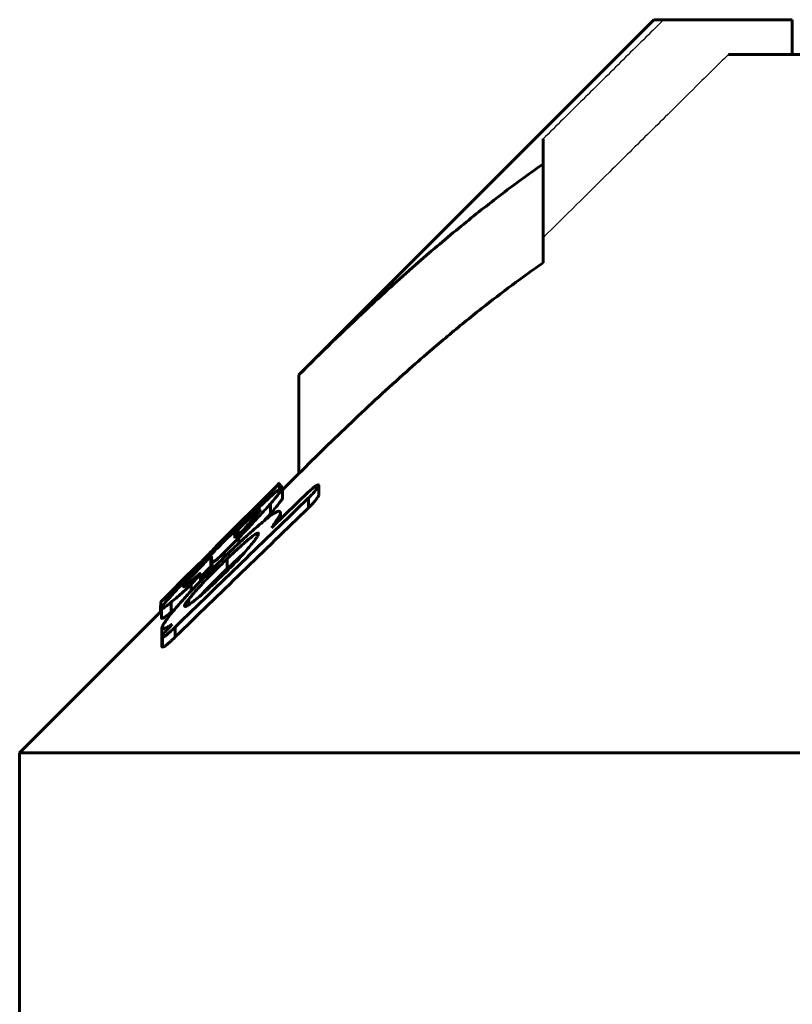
# Model space of a CAD drawing. Header units: millimetres. Extents: x -104 to 267, y -66 to 65.
# Tile 13 of 16: x 184 to 195, y 50 to 64. Entities that reach past the tile are written whole.
import ezdxf

# ---------------------------------------------------------------- set-up
doc = ezdxf.new("R2010")
doc.units = ezdxf.units.MM
doc.linetypes.add('K5LT-1', pattern=[0])
doc.linetypes.add('K5LT_BASIC', pattern=[0])
doc.layers.add('Системный слой (1)', color=7, linetype='Continuous', true_color=0x6c6c6c)

# ---------------------------------------------------------------- blocks, each defined once
blk = doc.blocks.new('U33')
at = {"layer": 'Системный слой (1)', "color": 150, "linetype": 'K5LT_BASIC', "lineweight": 60, "true_color": 0x0080ff}
for p, q in [((188.084, 57.211), (188.079, 57.206)), ((188.087, 57.213), (188.084, 57.211)), ((188.087, 57.212), (188.088, 57.214)), ((188.088, 57.214), (188.087, 57.213))]:
    blk.add_line(p, q, dxfattribs=at)
blk = doc.blocks.new('U34')
at = {"layer": 'Системный слой (1)', "color": 150, "linetype": 'K5LT_BASIC', "lineweight": 60, "true_color": 0x0080ff}
for p, q in [((187.112, 56.012), (187.11, 56.027)), ((187.114, 55.995), (187.112, 56.012)), ((187.116, 55.976), (187.114, 55.995))]:
    blk.add_line(p, q, dxfattribs=at)
blk = doc.blocks.new('U38')
at = {"layer": 'Системный слой (1)', "color": 150, "linetype": 'K5LT_BASIC', "lineweight": 60, "true_color": 0x0080ff}
for p, q in [((186.38, 55.451), (186.381, 55.454)), ((186.381, 55.454), (186.383, 55.459)), ((186.383, 55.459), (186.387, 55.465))]:
    blk.add_line(p, q, dxfattribs=at)
blk = doc.blocks.new('U41')
at = {"layer": 'Системный слой (1)', "color": 150, "linetype": 'K5LT_BASIC', "lineweight": 60, "true_color": 0x0080ff}
for p, q in [((187.867, 56.675), (187.897, 56.708)), ((187.897, 56.708), (187.927, 56.742)), ((187.927, 56.742), (187.956, 56.774))]:
    blk.add_line(p, q, dxfattribs=at)
blk = doc.blocks.new('U44')
at = {"layer": 'Системный слой (1)', "color": 150, "linetype": 'K5LT_BASIC', "lineweight": 60, "true_color": 0x0080ff}
for p, q in [((188.088, 57.168), (188.103, 57.178)), ((188.103, 57.178), (188.112, 57.181)), ((188.112, 57.181), (188.115, 57.178))]:
    blk.add_line(p, q, dxfattribs=at)
blk = doc.blocks.new('U50')
at = {"layer": 'Системный слой (1)', "color": 150, "linetype": 'K5LT_BASIC', "lineweight": 60, "true_color": 0x0080ff}
for p, q in [((186.387, 55.371), (186.388, 55.372)), ((186.388, 55.372), (186.391, 55.374)), ((186.391, 55.374), (186.395, 55.378))]:
    blk.add_line(p, q, dxfattribs=at)
blk = doc.blocks.new('U51')
at = {"layer": 'Системный слой (1)', "color": 150, "linetype": 'K5LT_BASIC', "lineweight": 60, "true_color": 0x0080ff}
for p, q in [((187.177, 56.304), (188.048, 57.175)), ((186.437, 55.564), (186.79, 55.917))]:
    blk.add_line(p, q, dxfattribs=at)
blk = doc.blocks.new('U53')
at = {"layer": 'Системный слой (1)', "color": 150, "linetype": 'K5LT_BASIC', "lineweight": 60, "true_color": 0x0080ff}
for p, q in [((188.13, 57.116), (188.364, 57.35)), ((184.364, 53.35), (186.387, 55.373))]:
    blk.add_line(p, q, dxfattribs=at)
blk = doc.blocks.new('U55')
at = {"layer": 'Системный слой (1)', "color": 150, "linetype": 'K5LT_BASIC', "lineweight": 60, "true_color": 0x0080ff}
for p, q in [((186.572, 55.397), (186.591, 55.413)), ((186.534, 55.365), (186.553, 55.381)), ((186.553, 55.381), (186.572, 55.397))]:
    blk.add_line(p, q, dxfattribs=at)
blk = doc.blocks.new('U61')
at = {"layer": 'Системный слой (1)', "color": 150, "linetype": 'K5LT_BASIC', "lineweight": 60, "true_color": 0x0080ff}
for p, q in [((187.187, 55.843), (187.106, 55.762)), ((187.106, 55.762), (187.028, 55.681)), ((187.028, 55.681), (186.953, 55.601))]:
    blk.add_line(p, q, dxfattribs=at)
blk = doc.blocks.new('U62')
at = {"layer": 'Системный слой (1)', "color": 150, "linetype": 'K5LT_BASIC', "lineweight": 60, "true_color": 0x0080ff}
for p, q in [((187.101, 56.018), (187.051, 55.967)), ((187.002, 55.916), (186.953, 55.866)), ((187.051, 55.967), (187.002, 55.916))]:
    blk.add_line(p, q, dxfattribs=at)
blk = doc.blocks.new('U64')
at = {"layer": 'Системный слой (1)', "color": 150, "linetype": 'K5LT_BASIC', "lineweight": 60, "true_color": 0x0080ff}
for p, q in [((187.417, 56.063), (187.499, 56.14)), ((187.499, 56.14), (187.581, 56.213)), ((187.335, 55.985), (187.417, 56.063))]:
    blk.add_line(p, q, dxfattribs=at)

msp = doc.modelspace()

# ---------------------------------------------------------------- linework, layer by layer
at = {"layer": 'Системный слой (1)', "color": 150, "linetype": 'K5LT_BASIC', "lineweight": 60, "true_color": 0x0080ff}
for p, q in [((188.364, 58.764), (193.45, 63.85)), ((193.45, 63.85), (193.591, 63.85)), ((195.434, 63.85), (193.591, 63.85)), ((195.434, 63.35), (195.434, 63.85)), ((194.519, 63.35), (202.614, 63.35)), ((191.864, 62.142), (191.864, 61.783)), ((191.864, 60.369), (191.864, 61.783)), ((188.364, 57.35), (188.364, 58.764)), ((188.079, 57.206), (188.048, 57.175)), ((188.087, 57.127), (188.087, 57.212)), ((188.088, 57.128), (188.088, 57.214)), ((188.115, 57.145), (188.115, 57.178)), ((188.13, 57.142), (188.13, 57.136)), ((188.13, 56.995), (188.13, 57.136)), ((188.651, 57.042), (188.651, 57.184)), ((187.989, 56.59), (188.504, 57.087)), ((188.504, 56.861), (188.504, 57.002)), ((187.73, 56.839), (187.677, 56.786)), ((187.73, 56.806), (187.73, 56.839)), ((187.808, 56.83), (187.808, 56.822)), ((187.956, 56.774), (187.956, 56.916)), ((187.581, 56.695), (187.581, 56.696)), ((187.581, 56.663), (187.581, 56.695)), ((187.65, 56.777), (187.634, 56.761)), ((187.65, 56.77), (187.65, 56.777)), ((187.677, 56.755), (187.677, 56.786)), ((188.102, 56.699), (188.102, 56.78)), ((187.45, 56.507), (187.493, 56.549)), ((187.493, 56.467), (187.493, 56.549)), ((187.971, 56.574), (187.989, 56.59)), ((187.503, 56.43), (187.293, 56.219)), ((187.416, 56.5), (187.416, 56.541)), ((187.45, 56.424), (187.45, 56.507)), ((187.467, 56.439), (187.45, 56.424)), ((187.503, 56.352), (187.503, 56.43)), ((187.154, 56.239), (187.154, 56.264)), ((187.11, 56.168), (187.101, 56.16)), ((187.101, 56.018), (187.101, 56.16)), ((187.11, 56.027), (187.11, 56.168)), ((187.293, 56.151), (187.293, 56.219)), ((187.335, 55.985), (187.335, 56.127)), ((186.883, 56.003), (186.928, 56.047)), ((186.936, 56.056), (186.936, 56.062)), ((187.11, 56.027), (187.101, 56.018)), ((187.12, 55.979), (187.12, 56.086)), ((187.187, 55.984), (187.239, 56.034)), ((187.222, 56.081), (187.249, 56.107)), ((186.787, 55.908), (186.787, 55.914)), ((186.953, 55.919), (186.953, 55.913)), ((186.953, 55.809), (186.953, 55.913)), ((187.239, 55.893), (187.187, 55.843)), ((187.335, 55.956), (187.196, 55.822)), ((186.822, 55.766), (186.805, 55.749)), ((186.822, 55.671), (186.822, 55.766)), ((186.473, 55.529), (186.473, 55.59)), ((186.38, 55.366), (186.38, 55.451)), ((186.387, 55.371), (186.387, 55.513)), ((186.395, 55.283), (186.395, 55.424)), ((186.534, 55.365), (186.534, 55.507)), ((186.786, 55.47), (186.786, 55.551)), ((186.402, 55.009), (186.402, 55.136)), ((186.594, 55.012), (186.594, 55.153)), ((186.402, 54.868), (186.402, 55.009)), ((186.41, 54.873), (186.41, 55.015)), ((184.364, 53.35), (224.364, 53.35)), ((184.364, 44.35), (184.364, 53.35))]:
    msp.add_line(p, q, dxfattribs=at)
at = {"layer": 'Системный слой (1)', "color": 7, "linetype": 'K5LT-1'}
for points, knots in [([(193.591, 63.85), (193.494, 63.754), (193.3, 63.563), (192.915, 63.182), (192.437, 62.709), (192.055, 62.331), (191.864, 62.142)], [0, 0, 0, 0, 0.265357, 0.530715, 1.053192, 1.575669, 1.575669, 1.575669, 1.575669]), ([(194.519, 63.35), (194.363, 63.197), (194.086, 62.924), (193.712, 62.555), (193.299, 62.147), (192.691, 61.546), (192.181, 61.041), (191.864, 60.728)], [0, 0, 0, 0, 0.920958, 1.645292, 2.221876, 3.375046, 5.255882, 5.255882, 5.255882, 5.255882])]:
    msp.add_open_spline(points, degree=3, knots=knots, dxfattribs=at)
at = {"layer": 'Системный слой (1)', "color": 150, "linetype": 'K5LT_BASIC', "lineweight": 60, "true_color": 0x0080ff}
for points, knots in [([(191.864, 61.783), (191.651, 61.636), (191.245, 61.338), (190.636, 60.855), (190, 60.313), (189.234, 59.617), (188.682, 59.081), (188.364, 58.764)], [0, 0, 0, 0, 1.387012, 2.67714, 4.083997, 5.726255, 8, 8, 8, 8]), ([(191.864, 60.369), (191.566, 60.162), (191.106, 59.819), (190.57, 59.383), (190.212, 59.079), (189.749, 58.674), (189.122, 58.096), (188.613, 57.598), (188.364, 57.35)], [0, 0, 0, 0, 2.185745, 3.417475, 4.071931, 4.932283, 6.997768, 9, 9, 9, 9]), ([(187.73, 56.839), (187.772, 56.882), (187.834, 56.944), (187.904, 57.017), (187.949, 57.064), (187.988, 57.105), (188.022, 57.142), (188.06, 57.183), (188.078, 57.203), (188.087, 57.212)], [0, 0, 0, 0, 2.273685, 3.355271, 4.284494, 5.357621, 6.484484, 7.542467, 10, 10, 10, 10]), ([(187.956, 56.916), (187.979, 56.942), (188.018, 56.988), (188.061, 57.041), (188.087, 57.074), (188.102, 57.093), (188.115, 57.111), (188.126, 57.127), (188.13, 57.134), (188.13, 57.136)], [0, 0, 0, 0, 2.963332, 5.200655, 6.362138, 7.171566, 7.883199, 9.043892, 10, 10, 10, 10]), ([(188.13, 57.142), (188.13, 57.146), (188.127, 57.149), (188.118, 57.146), (188.108, 57.141), (188.088, 57.129), (188.055, 57.104), (188.021, 57.075), (188.008, 57.064)], [0, 0, 0, 0, 1.936459, 2.86756, 3.751504, 4.61403, 7.353777, 9, 9, 9, 9]), ([(188.651, 57.184), (188.648, 57.187), (188.641, 57.189), (188.629, 57.185), (188.621, 57.182), (188.611, 57.177), (188.598, 57.168), (188.582, 57.157), (188.566, 57.144), (188.54, 57.121), (188.519, 57.102), (188.504, 57.087)], [0, 0, 0, 0, 3.10265, 3.791725, 4.453216, 5.390776, 6.410508, 7.427524, 8.403077, 9.368739, 12, 12, 12, 12]), ([(188.504, 57.002), (188.518, 57.016), (188.541, 57.039), (188.569, 57.069), (188.59, 57.093), (188.609, 57.117), (188.633, 57.15), (188.645, 57.171), (188.651, 57.184)], [0, 0, 0, 0, 1.869476, 2.974361, 3.886359, 5.09942, 6.318686, 9, 9, 9, 9]), ([(187.267, 56.352), (187.343, 56.428), (187.455, 56.54), (187.585, 56.666), (187.663, 56.742), (187.732, 56.808), (187.824, 56.896), (187.918, 56.984), (187.982, 57.041), (188.008, 57.064)], [0, 0, 0, 0, 2.92167, 4.300563, 5.008664, 5.99317, 7.027723, 8.766088, 10, 10, 10, 10]), ([(187.956, 56.774), (187.979, 56.801), (188.018, 56.847), (188.061, 56.9), (188.087, 56.932), (188.102, 56.952), (188.115, 56.969), (188.126, 56.985), (188.13, 56.993), (188.13, 56.995)], [0, 0, 0, 0, 2.963332, 5.200655, 6.362138, 7.171566, 7.883199, 9.043892, 10, 10, 10, 10]), ([(188.504, 56.861), (188.518, 56.875), (188.541, 56.898), (188.569, 56.927), (188.59, 56.951), (188.609, 56.975), (188.633, 57.009), (188.645, 57.03), (188.651, 57.042)], [0, 0, 0, 0, 1.869476, 2.974361, 3.886359, 5.09942, 6.318686, 9, 9, 9, 9]), ([(187.808, 56.83), (187.808, 56.831), (187.806, 56.832), (187.803, 56.83), (187.795, 56.826), (187.781, 56.816), (187.758, 56.796), (187.731, 56.772), (187.696, 56.741), (187.658, 56.706), (187.591, 56.643), (187.536, 56.591), (187.493, 56.549)], [0, 0, 0, 0, 0.740399, 1.092744, 1.535769, 2.727457, 3.574521, 4.697011, 6.049138, 7.518233, 8.715219, 13, 13, 13, 13]), ([(187.503, 56.43), (187.555, 56.484), (187.636, 56.568), (187.742, 56.68), (187.844, 56.79), (187.914, 56.868), (187.956, 56.916)], [0, 0, 0, 0, 2.219108, 3.511816, 4.774255, 7, 7, 7, 7]), ([(187.73, 56.852), (187.709, 56.831), (187.674, 56.795), (187.637, 56.756), (187.618, 56.737), (187.607, 56.725), (187.598, 56.716), (187.589, 56.705), (187.583, 56.699), (187.581, 56.696), (187.581, 56.696)], [0, 0, 0, 0, 3.796826, 6.467777, 7.275525, 7.800207, 8.901204, 9.444556, 10.420999, 11, 11, 11, 11]), ([(187.65, 56.777), (187.671, 56.798), (187.698, 56.825), (187.725, 56.852), (187.738, 56.865), (187.749, 56.876), (187.758, 56.885), (187.77, 56.896), (187.773, 56.899), (187.773, 56.898)], [0, 0, 0, 0, 3.068731, 4.112196, 4.811181, 5.640567, 6.545768, 7.428993, 10, 10, 10, 10]), ([(187.773, 56.898), (187.773, 56.898), (187.77, 56.895), (187.757, 56.88), (187.741, 56.863), (187.73, 56.852)], [0, 0, 0, 0, 1.589038, 3.352301, 6, 6, 6, 6]), ([(187.971, 56.758), (187.917, 56.716), (187.815, 56.633), (187.689, 56.522), (187.572, 56.416), (187.436, 56.289), (187.316, 56.173), (187.249, 56.107)], [0, 0, 0, 0, 2.034299, 3.634396, 4.182506, 5.82133, 8, 8, 8, 8]), ([(187.416, 56.541), (187.421, 56.546), (187.434, 56.56), (187.458, 56.584), (187.487, 56.614), (187.527, 56.654), (187.578, 56.705), (187.618, 56.745), (187.634, 56.761)], [0, 0, 0, 0, 1.477882, 3.134309, 4.242948, 5.483359, 7.56181, 9, 9, 9, 9]), ([(187.467, 56.439), (187.51, 56.484), (187.575, 56.551), (187.646, 56.628), (187.692, 56.678), (187.73, 56.72), (187.762, 56.757), (187.781, 56.781), (187.793, 56.796), (187.8, 56.806), (187.806, 56.816), (187.808, 56.82), (187.808, 56.822)], [0, 0, 0, 0, 3.763365, 5.633026, 6.63327, 8.20134, 9.581937, 10.388783, 10.994965, 11.586817, 12.113769, 13, 13, 13, 13]), ([(187.581, 56.695), (187.581, 56.695), (187.581, 56.695), (187.584, 56.697), (187.59, 56.703), (187.601, 56.713), (187.614, 56.725), (187.639, 56.749), (187.661, 56.77), (187.677, 56.786)], [0, 0, 0, 0, 0.537764, 1.106019, 2.509664, 3.479782, 4.7314, 6.268405, 10, 10, 10, 10]), ([(188.102, 56.78), (188.102, 56.791), (188.098, 56.806), (188.081, 56.812), (188.063, 56.809), (188.043, 56.802), (188.014, 56.787), (187.986, 56.768), (187.971, 56.758)], [0, 0, 0, 0, 2.579585, 4.422335, 5.358451, 6.136224, 7.662557, 9, 9, 9, 9]), ([(187.971, 56.574), (187.991, 56.6), (188.019, 56.638), (188.057, 56.695), (188.085, 56.741), (188.098, 56.769), (188.102, 56.78)], [0, 0, 0, 0, 2.121315, 3.312588, 5.328849, 7, 7, 7, 7]), ([(187.154, 56.264), (187.177, 56.288), (187.215, 56.327), (187.266, 56.38), (187.312, 56.429), (187.36, 56.481), (187.393, 56.517), (187.411, 56.536), (187.416, 56.541)], [0, 0, 0, 0, 1.438712, 2.610717, 4.093091, 5.948525, 8.277741, 9, 9, 9, 9]), ([(187.789, 56.486), (187.789, 56.491), (187.787, 56.497), (187.778, 56.498), (187.771, 56.496), (187.763, 56.493), (187.75, 56.487), (187.732, 56.476), (187.705, 56.457), (187.67, 56.429), (187.629, 56.396), (187.578, 56.352), (187.518, 56.298), (187.434, 56.221), (187.372, 56.162), (187.335, 56.127)], [0, 0, 0, 0, 1.419976, 2.193205, 2.577819, 3.073541, 3.660976, 4.416159, 5.37604, 6.546957, 7.8067, 9.022101, 10.901205, 12.884471, 16, 16, 16, 16]), ([(187.45, 56.507), (187.449, 56.506), (187.447, 56.503), (187.444, 56.5), (187.443, 56.498), (187.442, 56.497), (187.442, 56.497)], [0, 0, 0, 0, 2.597647, 3.993322, 5.286611, 7, 7, 7, 7]), ([(187.442, 56.497), (187.442, 56.492), (187.443, 56.484), (187.444, 56.47), (187.447, 56.452), (187.449, 56.436), (187.45, 56.424)], [0, 0, 0, 0, 1.476064, 2.709571, 4.133475, 7, 7, 7, 7]), ([(187.71, 56.366), (187.722, 56.382), (187.74, 56.406), (187.768, 56.447), (187.782, 56.471), (187.789, 56.486)], [0, 0, 0, 0, 1.906125, 3.182071, 6, 6, 6, 6]), ([(187.267, 56.352), (187.207, 56.292), (187.072, 56.157), (186.94, 56.022), (186.867, 55.948)], [0, 0, 0, 0, 2.241787, 5, 5, 5, 5]), ([(186.91, 56.016), (186.952, 56.058), (187.011, 56.118), (187.092, 56.2), (187.131, 56.24), (187.154, 56.264)], [0, 0, 0, 0, 2.998217, 4.159457, 6, 6, 6, 6]), ([(187.335, 55.956), (187.379, 56), (187.443, 56.063), (187.521, 56.146), (187.586, 56.218), (187.65, 56.292), (187.692, 56.344), (187.71, 56.366)], [0, 0, 0, 0, 2.475456, 3.599815, 4.709859, 6.563193, 8, 8, 8, 8]), ([(187.101, 56.16), (187.058, 56.115), (186.984, 56.04), (186.901, 55.954), (186.842, 55.892), (186.802, 55.848), (186.768, 55.81), (186.746, 55.785), (186.73, 55.765), (186.719, 55.751), (186.712, 55.739), (186.71, 55.734), (186.71, 55.732)], [0, 0, 0, 0, 3.343431, 5.56691, 6.535651, 8.230917, 9.134149, 9.978955, 10.75055, 11.428911, 12.001934, 13, 13, 13, 13]), ([(187.12, 56.246), (187.113, 56.24), (187.102, 56.228), (187.083, 56.208), (187.067, 56.19), (187.048, 56.171), (187.028, 56.149), (187.003, 56.124), (186.981, 56.101), (186.959, 56.078), (186.94, 56.06), (186.928, 56.047)], [0, 0, 0, 0, 2.58186, 4.114594, 5.831193, 6.611258, 8.023195, 9.524466, 10.147335, 10.751827, 12, 12, 12, 12]), ([(187.12, 56.086), (187.12, 56.082), (187.122, 56.077), (187.135, 56.082), (187.146, 56.088), (187.156, 56.095), (187.169, 56.105), (187.19, 56.122), (187.231, 56.158), (187.269, 56.194), (187.293, 56.219)], [0, 0, 0, 0, 2.635039, 4.125445, 4.644679, 5.334432, 6.081141, 6.83002, 8.181819, 11, 11, 11, 11]), ([(187.335, 56.127), (187.335, 56.127), (187.334, 56.127), (187.332, 56.125), (187.33, 56.123), (187.327, 56.12), (187.321, 56.115), (187.312, 56.106), (187.284, 56.079), (187.259, 56.055), (187.239, 56.034)], [0, 0, 0, 0, 0.180883, 0.224617, 0.560933, 0.868357, 1.467904, 2.4455, 3.927846, 11, 11, 11, 11]), ([(186.473, 55.59), (186.496, 55.612), (186.533, 55.648), (186.592, 55.705), (186.647, 55.757), (186.711, 55.819), (186.798, 55.905), (186.865, 55.972), (186.91, 56.016)], [0, 0, 0, 0, 1.803547, 2.705075, 3.980196, 5.254142, 6.527196, 9, 9, 9, 9]), ([(187.222, 56.081), (187.171, 56.031), (187.095, 55.955), (186.985, 55.842), (186.892, 55.746), (186.774, 55.62), (186.661, 55.495), (186.587, 55.409), (186.559, 55.375)], [0, 0, 0, 0, 1.875129, 2.820369, 4.15254, 5.463049, 7.569774, 9, 9, 9, 9]), ([(186.883, 56.003), (186.864, 55.984), (186.839, 55.958), (186.807, 55.927), (186.787, 55.908), (186.768, 55.889), (186.749, 55.871), (186.727, 55.85), (186.706, 55.83), (186.696, 55.821), (186.691, 55.817)], [0, 0, 0, 0, 2.099667, 2.852247, 3.688242, 4.599159, 5.50902, 6.598759, 8.664367, 11, 11, 11, 11]), ([(187.187, 55.984), (187.14, 55.937), (187.07, 55.867), (186.983, 55.776), (186.912, 55.698), (186.845, 55.623), (186.802, 55.571), (186.786, 55.551)], [0, 0, 0, 0, 2.521415, 3.728768, 4.904284, 6.767793, 8, 8, 8, 8]), ([(186.787, 55.914), (186.807, 55.934), (186.84, 55.967), (186.878, 56.004), (186.901, 56.028), (186.916, 56.042), (186.926, 56.052), (186.933, 56.06), (186.936, 56.062), (186.936, 56.062)], [0, 0, 0, 0, 3.368498, 5.749993, 6.673503, 7.930398, 8.617796, 9.049809, 10, 10, 10, 10]), ([(187.335, 55.985), (187.335, 55.986), (187.334, 55.985), (187.332, 55.984), (187.33, 55.982), (187.327, 55.979), (187.321, 55.973), (187.312, 55.965), (187.284, 55.938), (187.259, 55.913), (187.239, 55.893)], [0, 0, 0, 0, 0.180883, 0.224617, 0.560933, 0.868357, 1.467904, 2.4455, 3.927846, 11, 11, 11, 11]), ([(186.867, 55.948), (186.819, 55.899), (186.728, 55.804), (186.626, 55.697), (186.549, 55.614), (186.491, 55.55), (186.439, 55.49), (186.409, 55.451), (186.397, 55.432), (186.395, 55.426), (186.395, 55.424)], [0, 0, 0, 0, 2.441954, 4.695184, 5.571529, 6.96942, 8.440313, 9.550802, 10.451761, 11, 11, 11, 11]), ([(186.691, 55.817), (186.696, 55.821), (186.706, 55.833), (186.725, 55.852), (186.751, 55.878), (186.772, 55.899), (186.787, 55.914)], [0, 0, 0, 0, 1.724336, 3.705465, 4.924195, 7, 7, 7, 7]), ([(186.875, 55.858), (186.864, 55.848), (186.843, 55.829), (186.812, 55.802), (186.783, 55.777), (186.758, 55.757), (186.739, 55.743), (186.725, 55.733), (186.713, 55.728), (186.71, 55.729), (186.71, 55.732)], [0, 0, 0, 0, 1.367712, 2.536686, 4.014001, 5.40562, 6.553756, 7.667699, 8.899966, 11, 11, 11, 11]), ([(186.822, 55.766), (186.834, 55.778), (186.854, 55.798), (186.882, 55.828), (186.906, 55.854), (186.926, 55.877), (186.942, 55.898), (186.95, 55.908), (186.953, 55.913)], [0, 0, 0, 0, 1.845792, 3.147164, 4.654445, 6.068018, 7.289261, 9, 9, 9, 9]), ([(186.953, 55.919), (186.953, 55.92), (186.95, 55.919), (186.942, 55.914), (186.933, 55.907), (186.922, 55.898), (186.903, 55.882), (186.887, 55.869), (186.875, 55.858)], [0, 0, 0, 0, 1.316651, 2.153321, 3.272513, 4.461128, 5.640155, 9, 9, 9, 9]), ([(186.534, 55.507), (186.557, 55.526), (186.597, 55.559), (186.655, 55.61), (186.705, 55.654), (186.755, 55.7), (186.789, 55.733), (186.805, 55.749)], [0, 0, 0, 0, 2.384757, 3.947109, 5.315749, 6.651598, 8, 8, 8, 8]), ([(186.724, 55.461), (186.724, 55.453), (186.729, 55.446), (186.748, 55.45), (186.767, 55.459), (186.786, 55.47), (186.81, 55.486), (186.838, 55.507), (186.877, 55.537), (186.923, 55.576), (186.98, 55.624), (187.05, 55.686), (187.124, 55.755), (187.175, 55.802), (187.196, 55.822)], [0, 0, 0, 0, 1.985114, 2.993697, 3.625391, 4.538578, 5.128558, 5.946785, 7.04265, 8.300601, 9.521324, 11.295438, 13.456811, 15, 15, 15, 15]), ([(186.387, 55.513), (186.387, 55.512), (186.391, 55.515), (186.405, 55.528), (186.431, 55.552), (186.455, 55.574), (186.473, 55.59)], [0, 0, 0, 0, 1.269432, 2.974392, 4.284752, 7, 7, 7, 7]), ([(186.437, 55.564), (186.426, 55.553), (186.411, 55.538), (186.397, 55.524), (186.389, 55.515), (186.387, 55.513), (186.387, 55.513)], [0, 0, 0, 0, 2.614784, 4.009809, 5.265899, 7, 7, 7, 7]), ([(186.395, 55.424), (186.395, 55.419), (186.399, 55.415), (186.415, 55.42), (186.432, 55.429), (186.456, 55.445), (186.488, 55.469), (186.516, 55.491), (186.534, 55.507)], [0, 0, 0, 0, 2.624959, 3.667109, 4.988518, 6.262176, 7.267773, 9, 9, 9, 9]), ([(186.786, 55.551), (186.774, 55.536), (186.758, 55.515), (186.742, 55.492), (186.734, 55.48), (186.729, 55.472), (186.725, 55.465), (186.724, 55.462), (186.724, 55.461)], [0, 0, 0, 0, 3.793472, 5.193896, 6.411554, 7.445349, 8.013854, 9, 9, 9, 9]), ([(186.395, 55.283), (186.395, 55.278), (186.399, 55.274), (186.415, 55.279), (186.432, 55.288), (186.456, 55.304), (186.488, 55.328), (186.516, 55.35), (186.534, 55.365)], [0, 0, 0, 0, 2.624959, 3.667109, 4.988518, 6.262176, 7.267773, 9, 9, 9, 9]), ([(186.559, 55.375), (186.529, 55.339), (186.492, 55.29), (186.443, 55.223), (186.412, 55.173), (186.402, 55.145), (186.402, 55.136)], [0, 0, 0, 0, 2.445872, 3.331056, 5.246282, 7, 7, 7, 7]), ([(186.402, 55.136), (186.405, 55.131), (186.412, 55.128), (186.43, 55.129), (186.447, 55.135), (186.472, 55.146), (186.504, 55.164), (186.532, 55.181), (186.551, 55.194)], [0, 0, 0, 0, 2.342509, 3.083418, 4.571425, 5.878219, 6.912816, 9, 9, 9, 9]), ([(186.551, 55.194), (186.537, 55.179), (186.514, 55.153), (186.483, 55.119), (186.461, 55.094), (186.443, 55.072), (186.429, 55.054), (186.416, 55.037), (186.405, 55.02), (186.402, 55.012), (186.402, 55.009)], [0, 0, 0, 0, 2.404879, 3.930971, 5.401561, 6.489718, 7.520061, 8.584491, 9.579069, 11, 11, 11, 11]), ([(186.41, 55.015), (186.41, 55.01), (186.413, 55.006), (186.424, 55.009), (186.431, 55.013), (186.44, 55.018), (186.452, 55.027), (186.467, 55.038), (186.486, 55.054), (186.51, 55.075), (186.547, 55.108), (186.576, 55.136), (186.594, 55.153)], [0, 0, 0, 0, 2.498106, 3.127531, 3.780451, 4.46272, 5.210981, 6.111737, 7.169624, 8.3297, 10.050925, 13, 13, 13, 13]), ([(186.402, 55.009), (186.402, 55.009), (186.402, 55.008), (186.404, 55.009), (186.405, 55.01), (186.408, 55.012), (186.409, 55.014), (186.41, 55.015)], [0, 0, 0, 0, 2.100308, 3.45303, 5.071423, 5.807369, 8, 8, 8, 8]), ([(186.41, 54.873), (186.41, 54.869), (186.413, 54.865), (186.424, 54.868), (186.431, 54.871), (186.44, 54.877), (186.452, 54.885), (186.467, 54.897), (186.486, 54.912), (186.51, 54.934), (186.547, 54.967), (186.576, 54.994), (186.594, 55.012)], [0, 0, 0, 0, 2.498106, 3.127531, 3.780451, 4.46272, 5.210981, 6.111737, 7.169624, 8.3297, 10.050925, 13, 13, 13, 13]), ([(186.402, 54.868), (186.402, 54.867), (186.402, 54.867), (186.404, 54.868), (186.405, 54.869), (186.408, 54.871), (186.409, 54.872), (186.41, 54.873)], [0, 0, 0, 0, 2.100308, 3.45303, 5.071423, 5.807369, 8, 8, 8, 8])]:
    msp.add_open_spline(points, degree=3, knots=knots, dxfattribs=at)
for points in [[(188.504, 57.002), (187.866, 56.387), (187.229, 55.771), (186.594, 55.153)], [(188.504, 56.861), (187.866, 56.246), (187.229, 55.629), (186.594, 55.012)], [(187.177, 56.304), (187.155, 56.282), (187.137, 56.263), (187.12, 56.246)], [(187.12, 56.086), (187.116, 56.12), (187.113, 56.147), (187.11, 56.168)]]:
    msp.add_open_spline(points, degree=3, dxfattribs=at)

# ---------------------------------------------------------------- block references
at = {"layer": 'Системный слой (1)'}
for name in ['U53', 'U51', 'U33', 'U44', 'U41', 'U64', 'U62', 'U34', 'U61', 'U38', 'U55', 'U50']:
    msp.add_blockref(name, (0, 0), dxfattribs=at)

doc.saveas('drawing.dxf')
